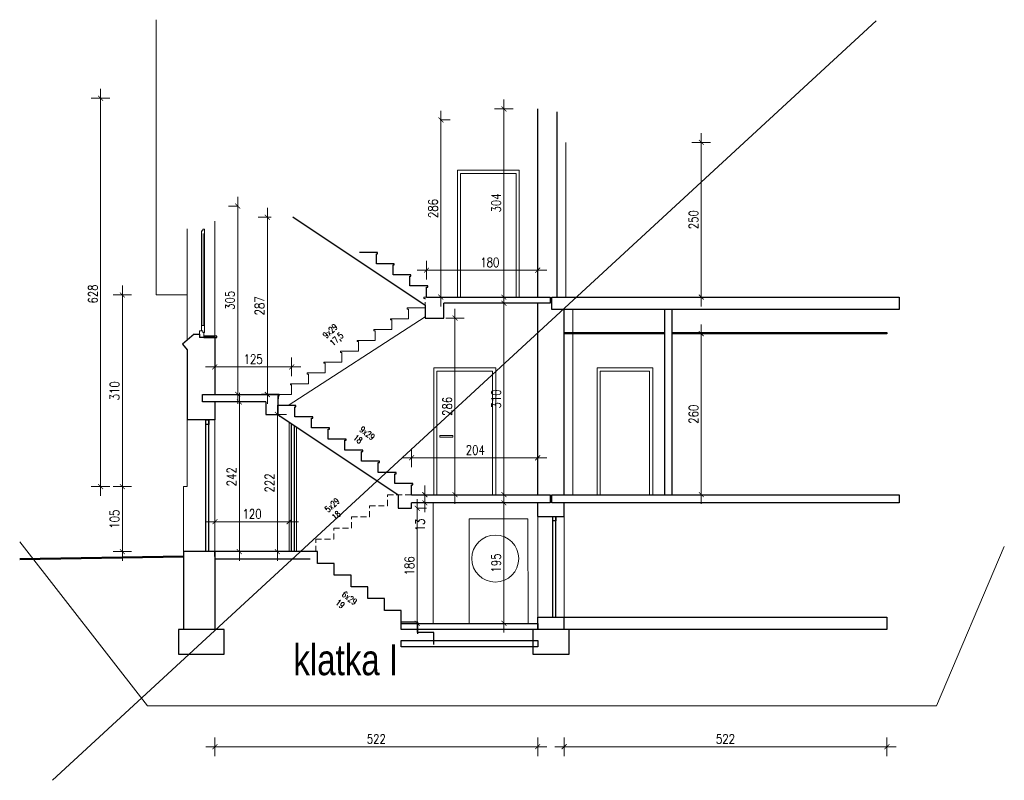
# Model space of a CAD drawing. Header units: millimetres. Extents: x 284606 to 569416, y -192995 to -95103.
# Tile 68 of 178: x 293059 to 294651, y -102551 to -101321. Entities that reach past the tile are written whole.
import ezdxf

# ---------------------------------------------------------------- set-up
doc = ezdxf.new("R2010")
doc.units = ezdxf.units.MM
doc.linetypes.add('HIDDEN', pattern=[9.525, 6.35, -3.175])
doc.layers.get('0').update_dxf_attribs({"lineweight": 0})
for name, color, linetype, lineweight in [('!STR_Konstrukcja 0.15', 140, 'Continuous', 15), ('!STR_Konstrukcja 0.30', 64, 'Continuous', 30), ('!STR_Konstrukcja 0.50', 72, 'Continuous', 50), ('!STR_Opisy 0.09', 8, 'Continuous', 9), ('!STR_Przerywana 0.09', 8, 'HIDDEN', 9), ('!STR_Stolarka okienna', 72, 'Continuous', 15), ('!STR_Wymiarowanie', 254, 'Continuous', 9), ('EKO Opisy 0.09', 8, 'Continuous', 9)]:
    doc.layers.add(name, color=color, linetype=linetype, lineweight=lineweight)
doc.styles.add('1_50', font='txt', dxfattribs={"width": 0.8})
doc.styles.add('EKO 1-10', font='romans.shx', dxfattribs={"width": 0.8, "height": 15})
doc.styles.add('EKO 1-5', font='romans.shx', dxfattribs={"width": 0.8, "height": 10})
doc.dimstyles.new('EKO wymiar 1-10', dxfattribs={"dimtxt": 15, "dimasz": 8, "dimexe": 15, "dimexo": 15, "dimgap": 5, "dimtad": 1, "dimdec": 0, "dimtxsty": 'EKO 1-10', "dimblk": 'ARCHTICK', "dimcen": 10, "dimdle": 15, "dimclrd": 256, "dimclre": 256, "dimclrt": 256, "dimazin": 2, "dimtfac": 1, "dimtdec": 0, "dimtmove": 2, "dimatfit": 3, "dimldrblk": 'ARCHTICK', "dimfxl": 15, "dimfxlon": 1, "dimlwd": -1, "dimlwe": -1, "dimarcsym": 0})

# ---------------------------------------------------------------- blocks, each defined once
blk = doc.blocks.new('_ArchTick')
at = {"color": 0, "linetype": 'ByBlock', "const_width": 0.15}
blk.add_lwpolyline([(-0.5, -0.5), (0.5, 0.5)], dxfattribs=at)
blk = doc.blocks.new('*D581')
at = {"layer": '!STR_Wymiarowanie', "ltscale": 1.5, "transparency": 16777216}
for p, q in [((293842, -101764.3), (293842, -102103.8)), ((293857, -101779.3), (293827, -101779.3)), ((293857, -102088.8), (293827, -102088.8))]:
    blk.add_line(p, q, dxfattribs=at)
at = {"layer": 'Defpoints', "color": 0, "ltscale": 1.5, "transparency": 16777216}
for p in [(293896.7, -101779.3), (293842, -102088.8), (293896.7, -102088.8)]:
    blk.add_point(p, dxfattribs=at)
at = {"layer": '!STR_Wymiarowanie', "ltscale": 1.5, "transparency": 16777216, "xscale": 8, "yscale": 8, "zscale": 8}
for p, rotation in [((293842, -101779.3), 90), ((293842, -102088.8), 270)]:
    blk.add_blockref('_ArchTick', p, dxfattribs=dict(at, rotation=rotation))
at = {"layer": '!STR_Wymiarowanie', "ltscale": 1.5, "transparency": 16777216, "insert": (293829.5, -101934), "char_height": 15, "attachment_point": 5, "rotation": 90, "style": 'EKO 1-10'}
blk.add_mtext('310', dxfattribs=at)
blk = doc.blocks.new('*D582')
at = {"layer": '!STR_Wymiarowanie', "ltscale": 1.5, "transparency": 16777216}
for p, q in [((293842, -102086.9), (293842, -102311.8)), ((293857, -102101.9), (293827, -102101.9)), ((293857, -102296.8), (293827, -102296.8))]:
    blk.add_line(p, q, dxfattribs=at)
at = {"layer": 'Defpoints', "color": 0, "ltscale": 1.5, "transparency": 16777216}
for p in [(293896.7, -102101.9), (293842, -102296.8), (293896.7, -102296.8)]:
    blk.add_point(p, dxfattribs=at)
at = {"layer": '!STR_Wymiarowanie', "ltscale": 1.5, "transparency": 16777216, "xscale": 8, "yscale": 8, "zscale": 8}
for p, rotation in [((293842, -102101.9), 90), ((293842, -102296.8), 270)]:
    blk.add_blockref('_ArchTick', p, dxfattribs=dict(at, rotation=rotation))
at = {"layer": '!STR_Wymiarowanie', "ltscale": 1.5, "transparency": 16777216, "insert": (293829.5, -102199.3), "char_height": 15, "attachment_point": 5, "rotation": 90, "style": 'EKO 1-10'}
blk.add_mtext('195', dxfattribs=at)
blk = doc.blocks.new('*D583')
at = {"layer": '!STR_Wymiarowanie', "ltscale": 1.5, "transparency": 16777216}
for p, q in [((294161.2, -101813.6), (294161.2, -102103.8)), ((294146.2, -101828.6), (294176.2, -101828.6)), ((294146.2, -102088.8), (294176.2, -102088.8))]:
    blk.add_line(p, q, dxfattribs=at)
at = {"layer": 'Defpoints', "color": 0, "ltscale": 1.5, "transparency": 16777216}
for p in [(293939.4, -101828.6), (293939.4, -102088.8), (294161.2, -102088.8)]:
    blk.add_point(p, dxfattribs=at)
at = {"layer": '!STR_Wymiarowanie', "ltscale": 1.5, "transparency": 16777216, "xscale": 8, "yscale": 8, "zscale": 8}
for p, rotation in [((294161.2, -101828.6), 90), ((294161.2, -102088.8), 270)]:
    blk.add_blockref('_ArchTick', p, dxfattribs=dict(at, rotation=rotation))
at = {"layer": '!STR_Wymiarowanie', "ltscale": 1.5, "transparency": 16777216, "insert": (294148.7, -101958.7), "char_height": 15, "attachment_point": 5, "rotation": 90, "style": 'EKO 1-10'}
blk.add_mtext('260', dxfattribs=at)
blk = doc.blocks.new('*D584')
at = {"layer": '!STR_Wymiarowanie', "ltscale": 1.5, "transparency": 16777216}
for p, q in [((293414.1, -101923.9), (293414.1, -102195.8)), ((293422.2, -101938.9), (293399.1, -101938.9)), ((293422.2, -102180.8), (293399.1, -102180.8))]:
    blk.add_line(p, q, dxfattribs=at)
at = {"layer": 'Defpoints', "color": 0, "ltscale": 1.5, "transparency": 16777216}
for p in [(293437.2, -101938.9), (293414.1, -102180.8), (293437.2, -102180.8)]:
    blk.add_point(p, dxfattribs=at)
at = {"layer": '!STR_Wymiarowanie', "ltscale": 1.5, "transparency": 16777216, "xscale": 8, "yscale": 8, "zscale": 8}
for p, rotation in [((293414.1, -101938.9), 90), ((293414.1, -102180.8), 270)]:
    blk.add_blockref('_ArchTick', p, dxfattribs=dict(at, rotation=rotation))
at = {"layer": '!STR_Wymiarowanie', "ltscale": 1.5, "transparency": 16777216, "insert": (293401.6, -102059.8), "char_height": 15, "attachment_point": 5, "rotation": 90, "style": 'EKO 1-10'}
blk.add_mtext('242', dxfattribs=at)
blk = doc.blocks.new('*D585')
at = {"layer": '!STR_Wymiarowanie', "ltscale": 1.5, "transparency": 16777216}
for p, q in [((293692.7, -102044.1), (293692.7, -102014.1)), ((293896.7, -102044.1), (293896.7, -102014.1)), ((293677.7, -102029.1), (293911.7, -102029.1))]:
    blk.add_line(p, q, dxfattribs=at)
at = {"layer": 'Defpoints', "color": 0, "ltscale": 1.5, "transparency": 16777216}
for p in [(293896.7, -102029.1), (293692.7, -102060.9), (293896.7, -102088.8)]:
    blk.add_point(p, dxfattribs=at)
at = {"layer": '!STR_Wymiarowanie', "ltscale": 1.5, "transparency": 16777216, "xscale": 8, "yscale": 8, "zscale": 8, "rotation": 180}
blk.add_blockref('_ArchTick', (293692.7, -102029.1), dxfattribs=at)
at = {"layer": '!STR_Wymiarowanie', "ltscale": 1.5, "transparency": 16777216, "xscale": 8, "yscale": 8, "zscale": 8}
blk.add_blockref('_ArchTick', (293896.7, -102029.1), dxfattribs=at)
at = {"layer": '!STR_Wymiarowanie', "ltscale": 1.5, "transparency": 16777216, "insert": (293795.7, -102016.6), "char_height": 15, "attachment_point": 5, "style": 'EKO 1-10'}
blk.add_mtext('204', dxfattribs=at)
blk = doc.blocks.new('*D586')
at = {"layer": '!STR_Wymiarowanie', "ltscale": 1.5, "transparency": 16777216}
for p, q in [((293716.7, -101740.7), (293716.7, -101710.7)), ((293896.7, -101729.9), (293896.7, -101710.7)), ((293701.7, -101725.7), (293911.7, -101725.7))]:
    blk.add_line(p, q, dxfattribs=at)
at = {"layer": 'Defpoints', "color": 0, "ltscale": 1.5, "transparency": 16777216}
for p in [(293896.7, -101725.7), (293896.7, -101744.9), (293716.7, -101761.3)]:
    blk.add_point(p, dxfattribs=at)
at = {"layer": '!STR_Wymiarowanie', "ltscale": 1.5, "transparency": 16777216, "xscale": 8, "yscale": 8, "zscale": 8, "rotation": 180}
blk.add_blockref('_ArchTick', (293716.7, -101725.7), dxfattribs=at)
at = {"layer": '!STR_Wymiarowanie', "ltscale": 1.5, "transparency": 16777216, "xscale": 8, "yscale": 8, "zscale": 8}
blk.add_blockref('_ArchTick', (293896.7, -101725.7), dxfattribs=at)
at = {"layer": '!STR_Wymiarowanie', "ltscale": 1.5, "transparency": 16777216, "insert": (293819.2, -101713.2), "char_height": 15, "attachment_point": 5, "style": 'EKO 1-10'}
blk.add_mtext('180', dxfattribs=at)
blk = doc.blocks.new('*D587')
at = {"layer": '!STR_Wymiarowanie', "ltscale": 1.5, "transparency": 16777216}
for p, q in [((294161.2, -101784.3), (294161.2, -101504.1)), ((294146.2, -101519.1), (294176.2, -101519.1)), ((294146.2, -101769.3), (294176.2, -101769.3))]:
    blk.add_line(p, q, dxfattribs=at)
at = {"layer": 'Defpoints', "color": 0, "ltscale": 1.5, "transparency": 16777216}
for p in [(293928.4, -101519.1), (294161.2, -101519.1), (293928.4, -101769.3)]:
    blk.add_point(p, dxfattribs=at)
at = {"layer": '!STR_Wymiarowanie', "ltscale": 1.5, "transparency": 16777216, "xscale": 8, "yscale": 8, "zscale": 8}
for p, rotation in [((294161.2, -101519.1), 90), ((294161.2, -101769.3), 270)]:
    blk.add_blockref('_ArchTick', p, dxfattribs=dict(at, rotation=rotation))
at = {"layer": '!STR_Wymiarowanie', "ltscale": 1.5, "transparency": 16777216, "insert": (294148.7, -101644.2), "char_height": 15, "attachment_point": 5, "rotation": 90, "style": 'EKO 1-10'}
blk.add_mtext('250', dxfattribs=at)
blk = doc.blocks.new('*D588')
at = {"layer": '!STR_Wymiarowanie', "ltscale": 1.5, "transparency": 16777216}
for p, q in [((293842, -101784.3), (293842, -101449.9)), ((293857, -101464.9), (293827, -101464.9)), ((293857, -101769.3), (293827, -101769.3))]:
    blk.add_line(p, q, dxfattribs=at)
at = {"layer": 'Defpoints', "color": 0, "ltscale": 1.5, "transparency": 16777216}
for p in [(293842, -101464.9), (293896.7, -101464.9), (293896.7, -101769.3)]:
    blk.add_point(p, dxfattribs=at)
at = {"layer": '!STR_Wymiarowanie', "ltscale": 1.5, "transparency": 16777216, "xscale": 8, "yscale": 8, "zscale": 8}
for p, rotation in [((293842, -101464.9), 90), ((293842, -101769.3), 270)]:
    blk.add_blockref('_ArchTick', p, dxfattribs=dict(at, rotation=rotation))
at = {"layer": '!STR_Wymiarowanie', "ltscale": 1.5, "transparency": 16777216, "insert": (293829.5, -101617.1), "char_height": 15, "attachment_point": 5, "rotation": 90, "style": 'EKO 1-10'}
blk.add_mtext('304', dxfattribs=at)
blk = doc.blocks.new('*D589')
at = {"layer": '!STR_Wymiarowanie', "ltscale": 1.5, "transparency": 16777216}
for p, q in [((293374.7, -102481.3), (293374.7, -102511.3)), ((293896.7, -102481.3), (293896.7, -102511.3)), ((293911.7, -102496.3), (293359.7, -102496.3))]:
    blk.add_line(p, q, dxfattribs=at)
at = {"layer": 'Defpoints', "color": 0, "ltscale": 1.5, "transparency": 16777216}
for p in [(293374.7, -102088.9), (293896.7, -102088.8), (293374.7, -102496.3)]:
    blk.add_point(p, dxfattribs=at)
at = {"layer": '!STR_Wymiarowanie', "ltscale": 1.5, "transparency": 16777216, "xscale": 8, "yscale": 8, "zscale": 8, "rotation": 180}
blk.add_blockref('_ArchTick', (293374.7, -102496.3), dxfattribs=at)
at = {"layer": '!STR_Wymiarowanie', "ltscale": 1.5, "transparency": 16777216, "xscale": 8, "yscale": 8, "zscale": 8}
blk.add_blockref('_ArchTick', (293896.7, -102496.3), dxfattribs=at)
at = {"layer": '!STR_Wymiarowanie', "ltscale": 1.5, "transparency": 16777216, "insert": (293635.7, -102483.8), "char_height": 15, "attachment_point": 5, "style": 'EKO 1-10'}
blk.add_mtext('522', dxfattribs=at)
blk = doc.blocks.new('*D590')
at = {"layer": '!STR_Wymiarowanie', "ltscale": 1.5, "transparency": 16777216}
for p, q in [((293939.4, -102481.3), (293939.4, -102511.3)), ((294461.4, -102481.3), (294461.4, -102511.3)), ((293924.4, -102496.3), (294476.4, -102496.3))]:
    blk.add_line(p, q, dxfattribs=at)
at = {"layer": 'Defpoints', "color": 0, "ltscale": 1.5, "transparency": 16777216}
for p in [(293939.4, -102088.8), (294461.4, -102088.8), (294461.4, -102496.3)]:
    blk.add_point(p, dxfattribs=at)
at = {"layer": '!STR_Wymiarowanie', "ltscale": 1.5, "transparency": 16777216, "xscale": 8, "yscale": 8, "zscale": 8, "rotation": 180}
blk.add_blockref('_ArchTick', (293939.4, -102496.3), dxfattribs=at)
at = {"layer": '!STR_Wymiarowanie', "ltscale": 1.5, "transparency": 16777216, "xscale": 8, "yscale": 8, "zscale": 8}
blk.add_blockref('_ArchTick', (294461.4, -102496.3), dxfattribs=at)
at = {"layer": '!STR_Wymiarowanie', "ltscale": 1.5, "transparency": 16777216, "insert": (294200.4, -102483.8), "char_height": 15, "attachment_point": 5, "style": 'EKO 1-10'}
blk.add_mtext('522', dxfattribs=at)
blk = doc.blocks.new('*D591')
at = {"layer": '!STR_Wymiarowanie', "ltscale": 1.5, "transparency": 16777216}
for p, q in [((293714.2, -102116.9), (293714.2, -102073.8)), ((293707.7, -102088.8), (293729.2, -102088.8)), ((293707.7, -102101.9), (293729.2, -102101.9))]:
    blk.add_line(p, q, dxfattribs=at)
at = {"layer": 'Defpoints', "color": 0, "ltscale": 1.5, "transparency": 16777216}
for p in [(293692.7, -102088.8), (293714.2, -102088.8), (293692.7, -102101.9)]:
    blk.add_point(p, dxfattribs=at)
at = {"layer": '!STR_Wymiarowanie', "ltscale": 1.5, "transparency": 16777216, "xscale": 8, "yscale": 8, "zscale": 8}
for p, rotation in [((293714.2, -102088.8), 90), ((293714.2, -102101.9), 270)]:
    blk.add_blockref('_ArchTick', p, dxfattribs=dict(at, rotation=rotation))
at = {"layer": '!STR_Wymiarowanie', "ltscale": 1.5, "transparency": 16777216, "insert": (293706.4, -102137.7), "char_height": 15, "attachment_point": 5, "rotation": 90, "style": 'EKO 1-10'}
blk.add_mtext('13', dxfattribs=at)
blk = doc.blocks.new('*D592')
at = {"layer": '!STR_Wymiarowanie', "ltscale": 1.5, "transparency": 16777216}
for p, q in [((293374.2, -101897.2), (293374.2, -101867.2)), ((293498.7, -101897.2), (293498.7, -101867.2)), ((293513.7, -101882.2), (293359.2, -101882.2))]:
    blk.add_line(p, q, dxfattribs=at)
at = {"layer": 'Defpoints', "color": 0, "ltscale": 1.5, "transparency": 16777216}
for p in [(293374.2, -101882.2), (293374.2, -101919), (293498.7, -101919)]:
    blk.add_point(p, dxfattribs=at)
at = {"layer": '!STR_Wymiarowanie', "ltscale": 1.5, "transparency": 16777216, "xscale": 8, "yscale": 8, "zscale": 8, "rotation": 180}
blk.add_blockref('_ArchTick', (293374.2, -101882.2), dxfattribs=at)
at = {"layer": '!STR_Wymiarowanie', "ltscale": 1.5, "transparency": 16777216, "xscale": 8, "yscale": 8, "zscale": 8}
blk.add_blockref('_ArchTick', (293498.7, -101882.2), dxfattribs=at)
at = {"layer": '!STR_Wymiarowanie', "ltscale": 1.5, "transparency": 16777216, "insert": (293436.5, -101869.7), "char_height": 15, "attachment_point": 5, "style": 'EKO 1-10'}
blk.add_mtext('125', dxfattribs=at)
blk = doc.blocks.new('*D593')
at = {"layer": '!STR_Wymiarowanie', "ltscale": 1.5, "transparency": 16777216}
for p, q in [((293374.7, -102147.4), (293374.7, -102117.4)), ((293494.7, -102145.8), (293494.7, -102117.4)), ((293509.7, -102132.4), (293359.7, -102132.4))]:
    blk.add_line(p, q, dxfattribs=at)
at = {"layer": 'Defpoints', "color": 0, "ltscale": 1.5, "transparency": 16777216}
for p in [(293374.7, -102132.4), (293494.7, -102160.8), (293374.7, -102180.8)]:
    blk.add_point(p, dxfattribs=at)
at = {"layer": '!STR_Wymiarowanie', "ltscale": 1.5, "transparency": 16777216, "xscale": 8, "yscale": 8, "zscale": 8, "rotation": 180}
blk.add_blockref('_ArchTick', (293374.7, -102132.4), dxfattribs=at)
at = {"layer": '!STR_Wymiarowanie', "ltscale": 1.5, "transparency": 16777216, "xscale": 8, "yscale": 8, "zscale": 8}
blk.add_blockref('_ArchTick', (293494.7, -102132.4), dxfattribs=at)
at = {"layer": '!STR_Wymiarowanie', "ltscale": 1.5, "transparency": 16777216, "insert": (293434.7, -102119.9), "char_height": 15, "attachment_point": 5, "style": 'EKO 1-10'}
blk.add_mtext('120', dxfattribs=at)
blk = doc.blocks.new('*D594')
at = {"layer": '!STR_Wymiarowanie', "ltscale": 1.5, "transparency": 16777216}
for p, q in [((293740, -101467.9), (293740, -101784.3)), ((293738.7, -101482.9), (293755, -101482.9)), ((293740, -101769.3), (293725, -101769.3))]:
    blk.add_line(p, q, dxfattribs=at)
at = {"layer": 'Defpoints', "color": 0, "ltscale": 1.5, "transparency": 16777216}
for p in [(293723.7, -101482.9), (293740, -101769.3), (293741.7, -101769.3)]:
    blk.add_point(p, dxfattribs=at)
at = {"layer": '!STR_Wymiarowanie', "ltscale": 1.5, "transparency": 16777216, "xscale": 8, "yscale": 8, "zscale": 8}
for p, rotation in [((293740, -101482.9), 90), ((293740, -101769.3), 270)]:
    blk.add_blockref('_ArchTick', p, dxfattribs=dict(at, rotation=rotation))
at = {"layer": '!STR_Wymiarowanie', "ltscale": 1.5, "transparency": 16777216, "insert": (293727.5, -101626.1), "char_height": 15, "attachment_point": 5, "rotation": 90, "style": 'EKO 1-10'}
blk.add_mtext('286', dxfattribs=at)
blk = doc.blocks.new('*D595')
at = {"layer": '!STR_Wymiarowanie', "ltscale": 1.5, "transparency": 16777216}
for p, q in [((293762.9, -101788.3), (293762.9, -102103.8)), ((293747.9, -101803.3), (293777.9, -101803.3)), ((293748.7, -102088.8), (293777.9, -102088.8))]:
    blk.add_line(p, q, dxfattribs=at)
at = {"layer": 'Defpoints', "color": 0, "ltscale": 1.5, "transparency": 16777216}
for p in [(293724.7, -101803.3), (293733.7, -102088.8), (293762.9, -102088.8)]:
    blk.add_point(p, dxfattribs=at)
at = {"layer": '!STR_Wymiarowanie', "ltscale": 1.5, "transparency": 16777216, "xscale": 8, "yscale": 8, "zscale": 8}
for p, rotation in [((293762.9, -101803.3), 90), ((293762.9, -102088.8), 270)]:
    blk.add_blockref('_ArchTick', p, dxfattribs=dict(at, rotation=rotation))
at = {"layer": '!STR_Wymiarowanie', "ltscale": 1.5, "transparency": 16777216, "insert": (293750.4, -101946), "char_height": 15, "attachment_point": 5, "rotation": 90, "style": 'EKO 1-10'}
blk.add_mtext('286', dxfattribs=at)
blk = doc.blocks.new('*D596')
at = {"layer": '!STR_Wymiarowanie', "ltscale": 1.5, "transparency": 16777216}
for p, q in [((293224.9, -102090.8), (293224.9, -101750.8)), ((293239.9, -101765.8), (293209.9, -101765.8)), ((293239.9, -102075.8), (293209.9, -102075.8))]:
    blk.add_line(p, q, dxfattribs=at)
at = {"layer": 'Defpoints', "color": 0, "ltscale": 1.5, "transparency": 16777216}
for p in [(293224.9, -101765.8), (293279.4, -101765.8), (293326.7, -102075.8)]:
    blk.add_point(p, dxfattribs=at)
at = {"layer": '!STR_Wymiarowanie', "ltscale": 1.5, "transparency": 16777216, "xscale": 8, "yscale": 8, "zscale": 8}
for p, rotation in [((293224.9, -101765.8), 90), ((293224.9, -102075.8), 270)]:
    blk.add_blockref('_ArchTick', p, dxfattribs=dict(at, rotation=rotation))
at = {"layer": '!STR_Wymiarowanie', "ltscale": 1.5, "transparency": 16777216, "insert": (293212.4, -101920.8), "char_height": 15, "attachment_point": 5, "rotation": 90, "style": 'EKO 1-10'}
blk.add_mtext('310', dxfattribs=at)
blk = doc.blocks.new('*D597')
at = {"layer": '!STR_Wymiarowanie', "ltscale": 1.5, "transparency": 16777216}
for p, q in [((293189.7, -102090.8), (293189.7, -101432.8)), ((293204.7, -101447.8), (293174.7, -101447.8)), ((293204.7, -102075.8), (293174.7, -102075.8))]:
    blk.add_line(p, q, dxfattribs=at)
at = {"layer": 'Defpoints', "color": 0, "ltscale": 1.5, "transparency": 16777216}
for p in [(293189.7, -101447.8), (293279.4, -101447.8), (293329.7, -102075.8)]:
    blk.add_point(p, dxfattribs=at)
at = {"layer": '!STR_Wymiarowanie', "ltscale": 1.5, "transparency": 16777216, "xscale": 8, "yscale": 8, "zscale": 8}
for p, rotation in [((293189.7, -101447.8), 90), ((293189.7, -102075.8), 270)]:
    blk.add_blockref('_ArchTick', p, dxfattribs=dict(at, rotation=rotation))
at = {"layer": '!STR_Wymiarowanie', "ltscale": 1.5, "transparency": 16777216, "insert": (293177.2, -101764.3), "char_height": 15, "attachment_point": 5, "rotation": 90, "style": 'EKO 1-10'}
blk.add_mtext('628', dxfattribs=at)
blk = doc.blocks.new('*D598')
at = {"layer": '!STR_Wymiarowanie', "ltscale": 1.5, "transparency": 16777216}
for p, q in [((293224.9, -102060.8), (293224.9, -102195.8)), ((293239.9, -102075.8), (293209.9, -102075.8)), ((293239.9, -102180.8), (293209.9, -102180.8))]:
    blk.add_line(p, q, dxfattribs=at)
at = {"layer": 'Defpoints', "color": 0, "ltscale": 1.5, "transparency": 16777216}
for p in [(293323.7, -102075.8), (293224.9, -102180.8), (293323.7, -102180.8)]:
    blk.add_point(p, dxfattribs=at)
at = {"layer": '!STR_Wymiarowanie', "ltscale": 1.5, "transparency": 16777216, "xscale": 8, "yscale": 8, "zscale": 8}
for p, rotation in [((293224.9, -102075.8), 90), ((293224.9, -102180.8), 270)]:
    blk.add_blockref('_ArchTick', p, dxfattribs=dict(at, rotation=rotation))
at = {"layer": '!STR_Wymiarowanie', "ltscale": 1.5, "transparency": 16777216, "insert": (293212.4, -102128.3), "char_height": 15, "attachment_point": 5, "rotation": 90, "style": 'EKO 1-10'}
blk.add_mtext('105', dxfattribs=at)
blk = doc.blocks.new('*D599')
at = {"layer": '!STR_Wymiarowanie', "ltscale": 1.5, "transparency": 16777216}
for p, q in [((293475.6, -101943.9), (293475.6, -102195.8)), ((293471.7, -101958.9), (293490.6, -101958.9)), ((293471.7, -102180.8), (293490.6, -102180.8))]:
    blk.add_line(p, q, dxfattribs=at)
at = {"layer": 'Defpoints', "color": 0, "ltscale": 1.5, "transparency": 16777216}
for p in [(293456.7, -101958.9), (293456.7, -102180.8), (293475.6, -102180.8)]:
    blk.add_point(p, dxfattribs=at)
at = {"layer": '!STR_Wymiarowanie', "ltscale": 1.5, "transparency": 16777216, "xscale": 8, "yscale": 8, "zscale": 8}
for p, rotation in [((293475.6, -101958.9), 90), ((293475.6, -102180.8), 270)]:
    blk.add_blockref('_ArchTick', p, dxfattribs=dict(at, rotation=rotation))
at = {"layer": '!STR_Wymiarowanie', "ltscale": 1.5, "transparency": 16777216, "insert": (293463.1, -102069.8), "char_height": 15, "attachment_point": 5, "rotation": 90, "style": 'EKO 1-10'}
blk.add_mtext('222', dxfattribs=at)
blk = doc.blocks.new('*D600')
at = {"layer": '!STR_Wymiarowanie', "ltscale": 1.5, "transparency": 16777216}
for p, q in [((293701.8, -102095.8), (293701.8, -102311.8)), ((293701.8, -102110.8), (293716.8, -102110.8)), ((293701.8, -102296.8), (293716.8, -102296.8))]:
    blk.add_line(p, q, dxfattribs=at)
at = {"layer": 'Defpoints', "color": 0, "ltscale": 1.5, "transparency": 16777216}
for p in [(293692.7, -102110.8), (293692.7, -102296.8), (293701.8, -102296.8)]:
    blk.add_point(p, dxfattribs=at)
at = {"layer": '!STR_Wymiarowanie', "ltscale": 1.5, "transparency": 16777216, "xscale": 8, "yscale": 8, "zscale": 8}
for p, rotation in [((293701.8, -102110.8), 90), ((293701.8, -102296.8), 270)]:
    blk.add_blockref('_ArchTick', p, dxfattribs=dict(at, rotation=rotation))
at = {"layer": '!STR_Wymiarowanie', "ltscale": 1.5, "transparency": 16777216, "insert": (293689.3, -102203.8), "char_height": 15, "attachment_point": 5, "rotation": 90, "style": 'EKO 1-10'}
blk.add_mtext('186', dxfattribs=at)
blk = doc.blocks.new('*D601')
at = {"layer": '!STR_Wymiarowanie', "ltscale": 1.5, "transparency": 16777216}
for p, q in [((293411.5, -101941.8), (293411.5, -101607.3)), ((293411.5, -101622.3), (293396.5, -101622.3)), ((293411.5, -101926.8), (293396.5, -101926.8))]:
    blk.add_line(p, q, dxfattribs=at)
at = {"layer": 'Defpoints', "color": 0, "ltscale": 1.5, "transparency": 16777216}
for p in [(293411.5, -101622.3), (293417.7, -101622.3), (293415.7, -101926.8)]:
    blk.add_point(p, dxfattribs=at)
at = {"layer": '!STR_Wymiarowanie', "ltscale": 1.5, "transparency": 16777216, "xscale": 8, "yscale": 8, "zscale": 8}
for p, rotation in [((293411.5, -101622.3), 90), ((293411.5, -101926.8), 270)]:
    blk.add_blockref('_ArchTick', p, dxfattribs=dict(at, rotation=rotation))
at = {"layer": '!STR_Wymiarowanie', "ltscale": 1.5, "transparency": 16777216, "insert": (293399, -101774.5), "char_height": 15, "attachment_point": 5, "rotation": 90, "style": 'EKO 1-10'}
blk.add_mtext('305', dxfattribs=at)
blk = doc.blocks.new('*D602')
at = {"layer": '!STR_Wymiarowanie', "ltscale": 1.5, "transparency": 16777216}
for p, q in [((293459.4, -101625.2), (293459.4, -101941.8)), ((293465.7, -101640.2), (293444.4, -101640.2)), ((293465.7, -101926.8), (293444.4, -101926.8))]:
    blk.add_line(p, q, dxfattribs=at)
at = {"layer": 'Defpoints', "color": 0, "ltscale": 1.5, "transparency": 16777216}
for p in [(293480.7, -101640.2), (293459.4, -101926.8), (293480.7, -101926.8)]:
    blk.add_point(p, dxfattribs=at)
at = {"layer": '!STR_Wymiarowanie', "ltscale": 1.5, "transparency": 16777216, "xscale": 8, "yscale": 8, "zscale": 8}
for p, rotation in [((293459.4, -101640.2), 90), ((293459.4, -101926.8), 270)]:
    blk.add_blockref('_ArchTick', p, dxfattribs=dict(at, rotation=rotation))
at = {"layer": '!STR_Wymiarowanie', "ltscale": 1.5, "transparency": 16777216, "insert": (293446.9, -101783.5), "char_height": 15, "attachment_point": 5, "rotation": 90, "style": 'EKO 1-10'}
blk.add_mtext('287', dxfattribs=at)

msp = doc.modelspace()

# ---------------------------------------------------------------- linework, layer by layer
at = {"layer": '!STR_Konstrukcja 0.15', "ltscale": 0.7}
for p, q in [((293279.4, -101320.8), (293279.4, -101765.8)), ((293942.4, -101769.3), (293942.4, -101519.1)), ((293374.7, -101832.6), (293374.7, -101646.6)), ((293329.7, -101659.1), (293329.7, -101838.8)), ((293329.7, -101765.8), (293279.4, -101765.8)), ((293953.4, -102088.8), (293953.4, -101789.3)), ((293493, -101944.8), (293714.7, -101801.1)), ((293498.7, -101926.8), (293478.7, -101926.8)), ((293329.7, -101947.8), (293329.7, -102075.8)), ((293374.7, -101967.8), (293374.7, -102180.8)), ((293494.7, -102180.8), (293494.7, -101971.2)), ((293506.7, -102180.8), (293506.7, -101979.2)), ((293727.7, -102296.8), (293727.7, -102102.8)), ((293896.7, -102286.8), (293896.7, -102123.8)), ((293939.4, -102286.8), (293939.4, -102123.8))]:
    msp.add_line(p, q, dxfattribs=at)
for points in [[(293687.7, -101804.3), (293687.7, -101788.8), (293685.7, -101788.8), (293685.7, -101786.8), (293714.7, -101786.8)], [(293660.7, -101821.8), (293660.7, -101806.3), (293658.7, -101806.3), (293658.7, -101804.3), (293687.7, -101804.3)], [(293633.7, -101839.3), (293633.7, -101823.8), (293631.7, -101823.8), (293631.7, -101821.8), (293660.7, -101821.8)], [(293606.7, -101856.8), (293606.7, -101841.3), (293604.7, -101841.3), (293604.7, -101839.3), (293633.7, -101839.3)], [(293579.7, -101874.3), (293579.7, -101858.8), (293577.7, -101858.8), (293577.7, -101856.8), (293606.7, -101856.8)], [(293552.7, -101891.8), (293552.7, -101876.3), (293550.7, -101876.3), (293550.7, -101874.3), (293579.7, -101874.3)], [(293525.7, -101909.3), (293525.7, -101893.8), (293523.7, -101893.8), (293523.7, -101891.8), (293552.7, -101891.8)], [(293498.7, -101926.8), (293498.7, -101911.3), (293496.7, -101911.3), (293496.7, -101909.3), (293525.7, -101909.3)], [(293329.7, -102075.8), (293329.7, -101947.8)], [(293329.7, -102075.8), (293323.7, -102075.8), (293323.7, -102180.8)], [(293785.7, -102296.8), (293785.7, -102127.8), (293880.7, -102127.8), (293881.1, -102296.8)]]:
    msp.add_lwpolyline(points, dxfattribs=at)
at = {"layer": '!STR_Konstrukcja 0.30', "ltscale": 1.5}
for p, q in [((293896.7, -101769.3), (293896.7, -101464.9)), ((293928.4, -101769.3), (293928.4, -101469.8)), ((293500.7, -101639.7), (293714.7, -101782.4)), ((293896.7, -102088.8), (293896.7, -101779.3)), ((293939.4, -102088.8), (293939.4, -101789.3)), ((294102.4, -102088.8), (294102.4, -101789.3)), ((294114.4, -102088.8), (294114.4, -101789.3)), ((293374.7, -101834.6), (293374.7, -101926.8)), ((293329.7, -101854.6), (293329.7, -101967.8)), ((293374.7, -101938.9), (293374.7, -101967.8)), ((293476.3, -101958.9), (293671.1, -102088.8)), ((293374.7, -101967.8), (293329.7, -101967.8)), ((293359.9, -102180.8), (293359.9, -101967.8)), ((293364.9, -102180.8), (293364.9, -101967.8)), ((293498.2, -102180.8), (293498.2, -101973.5)), ((293503.2, -102180.8), (293503.2, -101976.9)), ((293896.7, -102123.8), (293896.7, -102101.9)), ((293939.4, -102123.8), (293939.4, -102101.9)), ((293896.7, -102123.8), (293939.4, -102123.8)), ((293921.1, -102286.8), (293921.1, -102123.8)), ((293926.1, -102286.8), (293926.1, -102123.8)), ((293374.7, -102180.8), (293374.7, -102306.8)), ((293527.7, -102180.8), (293374.7, -102180.8)), ((293528.7, -102193.3), (293374.7, -102193.3)), ((293896.7, -102306.8), (293896.7, -102286.8)), ((293939.4, -102306.8), (293939.4, -102286.8))]:
    msp.add_line(p, q, dxfattribs=at)
for points in [[(293635.7, -101715.3), (293635.7, -101699.3), (293637.7, -101699.3), (293637.7, -101697.3), (293608.7, -101697.3)], [(293662.7, -101733.3), (293662.7, -101717.3), (293664.7, -101717.3), (293664.7, -101715.3), (293635.7, -101715.3)], [(293689.7, -101751.3), (293689.7, -101735.3), (293691.7, -101735.3), (293691.7, -101733.3), (293662.7, -101733.3)], [(293716.7, -101769.3), (293716.7, -101753.3), (293718.7, -101753.3), (293718.7, -101751.3), (293689.7, -101751.3)], [(293716.7, -101769.3), (293916.7, -101769.3), (293916.7, -101779.3), (293744.7, -101779.3)], [(293714.7, -101782.4), (293714.7, -101803.3), (293744.7, -101803.3), (293744.7, -101779.3)], [(293341, -101829.2), (293322, -101845.5), (293329.7, -101854.6)], [(293341, -101829.2), (293349.9, -101829.2), (293349.9, -101834.6)], [(294102.4, -101828.6), (293939.4, -101828.6), (293939.4, -101826.6), (294102.4, -101826.6)], [(294114.4, -101826.6), (294461.4, -101826.6), (294461.4, -101828.6), (294114.4, -101828.6)], [(293456.7, -101938.9), (293354.7, -101938.9), (293354.7, -101926.8), (293476.7, -101926.8), (293476.7, -101933.9)], [(293476.7, -101944.8), (293476.7, -101928.8), (293478.7, -101928.8), (293478.7, -101926.8), (293449.7, -101926.8)], [(293456.7, -101938.9), (293456.7, -101958.9), (293476.7, -101958.9), (293476.7, -101938.9)], [(293503.7, -101962.8), (293503.7, -101946.8), (293505.7, -101946.8), (293505.7, -101944.8), (293476.7, -101944.8)], [(293530.7, -101980.8), (293530.7, -101964.8), (293532.7, -101964.8), (293532.7, -101962.8), (293503.7, -101962.8)], [(293557.7, -101998.8), (293557.7, -101982.8), (293559.7, -101982.8), (293559.7, -101980.8), (293530.7, -101980.8)], [(293584.7, -102016.8), (293584.7, -102000.8), (293586.7, -102000.8), (293586.7, -101998.8), (293557.7, -101998.8)], [(293611.7, -102034.8), (293611.7, -102018.8), (293613.7, -102018.8), (293613.7, -102016.8), (293584.7, -102016.8)], [(293638.7, -102052.8), (293638.7, -102036.8), (293640.7, -102036.8), (293640.7, -102034.8), (293611.7, -102034.8)], [(293665.7, -102070.8), (293665.7, -102054.8), (293667.7, -102054.8), (293667.7, -102052.8), (293638.7, -102052.8)], [(293692.7, -102088.8), (293692.7, -102072.8), (293694.7, -102072.8), (293694.7, -102070.8), (293665.7, -102070.8)], [(293671.1, -102088.8), (293671.1, -102110.8), (293692.7, -102110.8), (293692.7, -102101.9)], [(293692.7, -102088.8), (293916.7, -102088.8), (293916.7, -102101.9), (293692.7, -102101.9)], [(293323.7, -102180.8), (293323.7, -102306.8)], [(293374.7, -102188.8), (293374.7, -102180.8), (293323.7, -102180.8), (293323.7, -102188.8)], [(293540.7, -102199.8), (293540.7, -102180.8), (293513.7, -102180.8)], [(293567.7, -102218.8), (293567.7, -102199.8), (293540.7, -102199.8)], [(293594.7, -102237.8), (293594.7, -102218.8), (293567.7, -102218.8)], [(293621.7, -102256.8), (293621.7, -102237.8), (293594.7, -102237.8)], [(293648.7, -102275.8), (293648.7, -102256.8), (293621.7, -102256.8)], [(293675.7, -102296.8), (293675.7, -102275.8), (293648.7, -102275.8)], [(293675.7, -102294.8), (293675.7, -102275.8), (293648.7, -102275.8)], [(293702.7, -102313.8), (293702.7, -102294.8), (293675.7, -102294.8)], [(293728.8, -102330.8), (293728.8, -102311.8), (293701.8, -102311.8)]]:
    msp.add_lwpolyline(points, dxfattribs=at)
for points in [[(293919.4, -101769.3), (294481.4, -101769.3), (294481.4, -101789.3), (293919.4, -101789.3)], [(293356.9, -101834.6), (293377.9, -101834.6), (293377.9, -101832.6), (293356.9, -101832.6)], [(293364.9, -101967.8), (293364.9, -101975.3), (293359.9, -101975.3), (293359.9, -101967.8)], [(293919.4, -102088.8), (294481.4, -102088.8), (294481.4, -102101.9), (293919.4, -102101.9)], [(293926.1, -102123.8), (293926.1, -102131.3), (293921.1, -102131.3), (293921.1, -102123.8)], [(293675.7, -102296.8), (293896.7, -102296.8), (293896.7, -102306.8), (293675.7, -102306.8)], [(293896.7, -102286.8), (294461.4, -102286.8), (294461.4, -102306.8), (293896.7, -102306.8)], [(293315.8, -102306.8), (293315.8, -102346.8), (293389.7, -102346.8), (293389.7, -102306.8)], [(293888.8, -102306.8), (293888.8, -102346.8), (293947.4, -102346.8), (293947.4, -102306.8)], [(293675.7, -102324.8), (293896.7, -102324.8), (293896.7, -102334.8), (293675.7, -102334.8)]]:
    msp.add_lwpolyline(points, close=True, dxfattribs=at)
at = {"layer": '!STR_Konstrukcja 0.30', "ltscale": 2}
msp.add_lwpolyline([(293374.7, -101834.6), (293349.9, -101834.6), (293349.9, -101834.6)], dxfattribs=at)
at = {"layer": '!STR_Konstrukcja 0.50', "ltscale": 1.5}
msp.add_lwpolyline([(293323.7, -102188.8), (293058.9, -102192.9)], dxfattribs=at)
at = {"layer": '!STR_Przerywana 0.09', "ltscale": 1.5}
for points in [[(293714.7, -101786.8), (293714.7, -101771.3), (293712.7, -101771.3), (293712.7, -101769.3), (293741.7, -101769.3)], [(293653.7, -102106.8), (293653.7, -102088.8), (293706.1, -102088.8)], [(293624.7, -102124.8), (293624.7, -102106.8), (293653.7, -102106.8)], [(293595.7, -102142.8), (293595.7, -102124.8), (293624.7, -102124.8)], [(293566.7, -102160.8), (293566.7, -102142.8), (293595.7, -102142.8)], [(293537.7, -102180.8), (293537.7, -102160.8), (293566.7, -102160.8)]]:
    msp.add_lwpolyline(points, dxfattribs=at)
at = {"layer": '!STR_Stolarka okienna', "ltscale": 0.3}
for points in [[(293766.7, -101564.3), (293866.7, -101564.3), (293866.7, -101769.3), (293766.7, -101769.3)], [(293771.7, -101569.3), (293861.7, -101569.3), (293861.7, -101769.3), (293771.7, -101769.3)], [(293728.7, -101883.8), (293828.7, -101883.8), (293828.7, -102088.8), (293728.7, -102088.8)], [(293992.7, -101883.8), (294082.7, -101883.8), (294082.7, -102088.8), (293992.7, -102088.8)], [(293733.7, -101888.8), (293823.7, -101888.8), (293823.7, -102088.8), (293733.7, -102088.8)], [(293997.7, -101888.8), (294077.7, -101888.8), (294077.7, -102088.8), (293997.7, -102088.8)], [(293738.6, -101993.1), (293759.3, -101993.1), (293759.3, -101995.8), (293738.6, -101995.8)]]:
    msp.add_lwpolyline(points, close=True, dxfattribs=at)
for points in [[(293358, -101659.7), (293355, -101659.7), (293355, -101662.2), (293352.8, -101662.2), (293352.8, -101823.8), (293355, -101823.8), (293355, -101826.3), (293358, -101826.3), (293358, -101659.7)], [(293355.4, -101666.6), (293355.4, -101815.1)], [(293352.8, -101815.1), (293358, -101815.1)], [(293356.9, -101834.6), (293349.9, -101834.6), (293349.9, -101823.8), (293355, -101823.8), (293355, -101826.3), (293356.9, -101826.3), (293356.9, -101834.6)]]:
    msp.add_lwpolyline(points, dxfattribs=at)
at = {"layer": '!STR_Wymiarowanie', "ltscale": 1.5}
msp.add_line((293112.1, -102550.6), (294444.3, -101322.8), dxfattribs=at)
msp.add_circle((293828.1, -102192.1), 38, dxfattribs=at)
at = {"layer": 'EKO Opisy 0.09', "ltscale": 4}
msp.add_lwpolyline([(293058.9, -102164.9), (293265.6, -102430.1), (294541.6, -102430.1), (294651.3, -102172.4)], dxfattribs=at)

# ---------------------------------------------------------------- texts
at = {"layer": '!STR_Opisy 0.09', "ltscale": 2, "char_height": 10, "attachment_point": 7, "style": 'EKO 1-5'}
for s, insert, rotation in [('9x29\\P17,5', (293567.9, -101851.3), 42.544), ('9x29\\P18', (293597.4, -101998.6), 322.9169), ('5x29\\P18', (293569.1, -102130.5), 42.544), ('6x29\\P19', (293568.7, -102265.2), 322.9169)]:
    msp.add_mtext_dynamic_manual_height_columns(s, width=22.033, gutter_width=12.5, heights=[0], dxfattribs=dict(at, insert=insert, rotation=rotation))
at = {"layer": '!STR_Przerywana 0.09', "ltscale": 0.3, "insert": (293670.9, -102330.7), "char_height": 50, "attachment_point": 3, "style": '1_50'}
msp.add_mtext_dynamic_manual_height_columns('klatka I', width=707.576, gutter_width=453.6, heights=[0], dxfattribs=at)

# ---------------------------------------------------------------- dimensions: what is measured, and where the dimension line sits
at = {"layer": '!STR_Wymiarowanie', "ltscale": 1.5}
for base, p1, p2, picture, middle in [((293189.7, -101447.8), (293329.7, -102075.8), (293279.4, -101447.8), '*D597', (293177.2, -101764.3)), ((293714.2, -102088.8), (293692.7, -102101.9), (293692.7, -102088.8), '*D591', (293706.4, -102137.7))]:
    dim = msp.add_linear_dim(base=base, p1=p1, p2=p2, angle=90, dimstyle='EKO wymiar 1-10', dxfattribs=at)
    dim.commit()
    dim.dimension.update_dxf_attribs({"geometry": picture, "text_midpoint": middle, "dimtype": 160})
for base, p1, p2, picture, middle in [((293842, -101464.9), (293896.7, -101769.3), (293896.7, -101464.9), '*D588', (293829.5, -101617.1)), ((293740, -101769.3), (293723.7, -101482.9), (293741.7, -101769.3), '*D594', (293727.5, -101626.1)), ((294161.2, -101519.1), (293928.4, -101769.3), (293928.4, -101519.1), '*D587', (294148.7, -101644.2)), ((293411.5084509, -101622.2735066), (293415.7443921, -101926.7735066), (293417.7443921, -101622.2735066), '*D601', (293399.0084509, -101774.5235066)), ((293459.4, -101926.8), (293480.7, -101640.2), (293480.7, -101926.8), '*D602', (293446.9, -101783.5)), ((293224.9, -101765.8), (293326.7, -102075.8), (293279.4, -101765.8), '*D596', (293212.4, -101920.8)), ((293842.0494416, -102088.7735066), (293896.7443921, -101779.2735066), (293896.7443921, -102088.7735066), '*D581', (293829.5494416, -101934.0235066)), ((293762.9120726, -102088.7735066), (293724.7443921, -101803.2735066), (293733.7443921, -102088.7735066), '*D595', (293750.4120726, -101946.0235066)), ((294161.2, -102088.8), (293939.4, -101828.6), (293939.4, -102088.8), '*D583', (294148.7, -101958.7)), ((293414.1, -102180.8), (293437.2, -101938.9), (293437.2, -102180.8), '*D584', (293401.6, -102059.8)), ((293475.6, -102180.8), (293456.7, -101958.9), (293456.7, -102180.8), '*D599', (293463.1, -102069.8)), ((293224.9, -102180.8), (293323.7, -102075.8), (293323.7, -102180.8), '*D598', (293212.4, -102128.3)), ((293842, -102296.8), (293896.7, -102101.9), (293896.7, -102296.8), '*D582', (293829.5, -102199.3)), ((293701.8, -102296.8), (293692.7, -102110.8), (293692.7, -102296.8), '*D600', (293689.3, -102203.8))]:
    dim = msp.add_linear_dim(base=base, p1=p1, p2=p2, angle=90, dimstyle='EKO wymiar 1-10', dxfattribs=at)
    dim.commit()
    dim.dimension.update_dxf_attribs({"geometry": picture, "text_midpoint": middle})
for base, p1, p2, picture, middle in [((293896.7, -101725.7), (293716.7, -101761.3), (293896.7, -101744.9), '*D586', (293819.2, -101713.2)), ((293896.7, -102029.1), (293692.7, -102060.9), (293896.7, -102088.8), '*D585', (293795.7, -102016.6))]:
    dim = msp.add_linear_dim(base=base, p1=p1, p2=p2, dimstyle='EKO wymiar 1-10', dxfattribs=at)
    dim.commit()
    dim.dimension.update_dxf_attribs({"geometry": picture, "text_midpoint": middle, "dimtype": 160})
for base, p1, p2, picture, middle in [((293374.2389, -101882.2444), (293498.7444, -101919.0235), (293374.2389, -101919.0235), '*D592', (293436.4916, -101869.7444)), ((293374.7, -102496.3), (293896.7, -102088.8), (293374.7, -102088.9), '*D589', (293635.7, -102483.8)), ((294461.4, -102496.3), (293939.4, -102088.8), (294461.4, -102088.8), '*D590', (294200.4, -102483.8)), ((293374.7, -102132.4), (293494.7, -102160.8), (293374.7, -102180.8), '*D593', (293434.7, -102119.9))]:
    dim = msp.add_linear_dim(base=base, p1=p1, p2=p2, dimstyle='EKO wymiar 1-10', dxfattribs=at)
    dim.commit()
    dim.dimension.update_dxf_attribs({"geometry": picture, "text_midpoint": middle})

doc.saveas('drawing.dxf')
